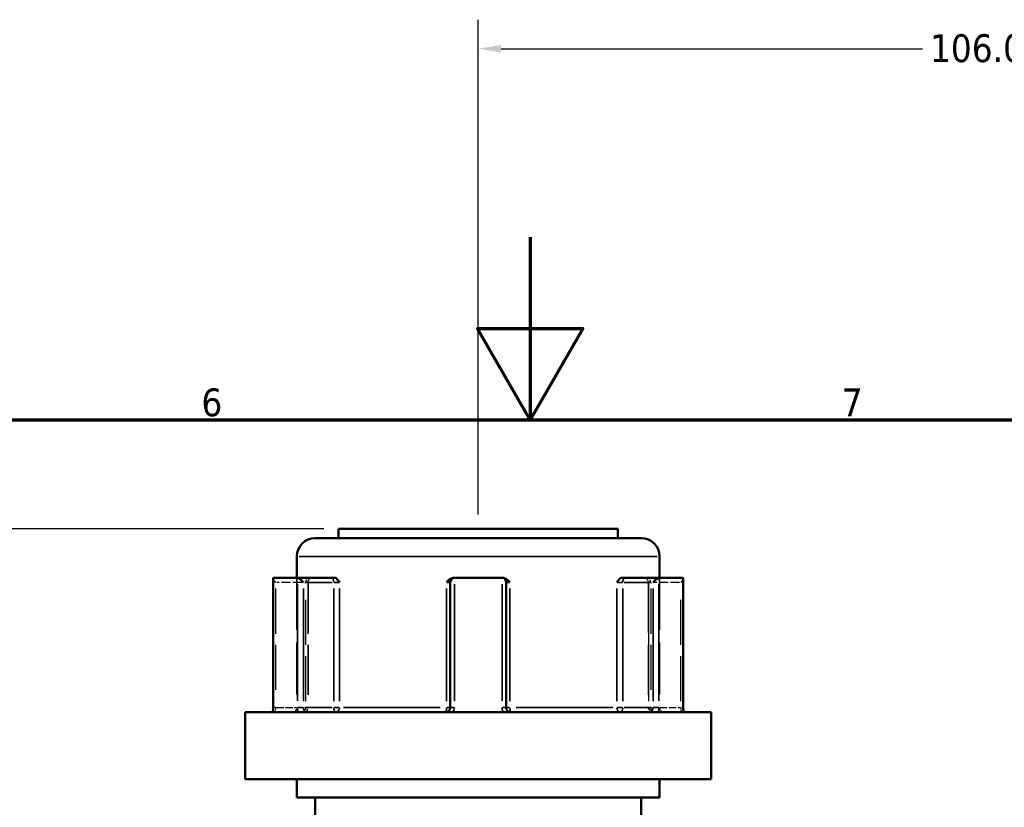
# Model space of a CAD drawing. Header units: millimetres. Extents: x 0 to 893, y 0 to 988.
# Tile 6 of 20: x 365 to 472, y 532 to 618. Entities that reach past the tile are written whole.
import ezdxf

# ---------------------------------------------------------------- set-up
doc = ezdxf.new("R2010")
doc.units = ezdxf.units.MM
doc.linetypes.add('DASHED', pattern=[0.2067, 0.1654, -0.0413])
for name, color, linetype, lineweight in [('Border (ANSI)', 7, 'Continuous', 70), ('Dimension (ANSI)', 7, 'Continuous', 25), ('Hidden (ANSI)', 7, 'DASHED', 35), ('Hidden Narrow (ANSI)', 7, 'DASHED', 25), ('Visible (ANSI)', 7, 'Continuous', 50), ('Visible Narrow (ANSI)', 7, 'Continuous', 35)]:
    doc.layers.add(name, color=color, linetype=linetype, lineweight=lineweight)
doc.styles.add('Note Text (ANSI)', font='tahoma.ttf')
doc.dimstyles.new('Default - mm (ANSI)', dxfattribs={"dimtxt": 3.048, "dimasz": 2.5, "dimexe": 3.175, "dimexo": 1.6002, "dimgap": 0.8, "dimtad": 0, "dimtoh": 1, "dimrnd": 1e-08, "dimzin": 4, "dimdsep": 46, "dimtxsty": 'Note Text (ANSI)', "dimcen": 0.09, "dimdle": 10, "dimclrd": 256, "dimclre": 256, "dimclrt": 256, "dimadec": 1, "dimazin": 1, "dimtfac": 1, "dimtofl": 0, "dimtmove": 0, "dimatfit": 3, "dimfxl": 1, "dimtolj": 1, "dimtzin": 4, "dimlwd": -1, "dimlwe": -1, "dimarcsym": 0})

# ---------------------------------------------------------------- blocks, each defined once
blk = doc.blocks.new('Borders Default Border')
at = {"layer": 'Border (ANSI)', "flags": 128}
for points in [[(420.5, 594), (420.5, 574), (414.73, 584), (426.27, 584), (420.5, 574)], [(20, 20), (20, 574), (821, 574), (821, 20), (20, 20)]]:
    blk.add_lwpolyline(points, dxfattribs=at)
at = {"layer": 'Border (ANSI)', "char_height": 3.05, "attachment_point": 7, "style": 'Note Text (ANSI)'}
for s, insert in [('6', (384.49, 574.34)), ('7', (454.6, 574.4))]:
    blk.add_mtext(s, dxfattribs=dict(at, insert=insert))
blk = doc.blocks.new('*D8')
at = {"layer": 'Defpoints', "color": 0, "transparency": 16777216}
for p in [(269.5, 562.06), (399.5, 562.06), (414.8, 212.06)]:
    blk.add_point(p, dxfattribs=at)
at = {"layer": 'Dimension (ANSI)', "transparency": 16777216}
for p, q in [((397.9, 562.06), (266.32, 562.06)), ((269.5, 559.56), (269.5, 394.03)), ((269.5, 214.56), (269.5, 380.09)), ((413.2, 212.06), (266.32, 212.06))]:
    blk.add_line(p, q, dxfattribs=at)
for points in [[(269.08, 559.56), (269.92, 559.56), (269.5, 562.06)], [(269.08, 214.56), (269.92, 214.56), (269.5, 212.06)]]:
    blk.add_solid(points, dxfattribs=at)
at = {"layer": 'Dimension (ANSI)', "transparency": 16777216, "insert": (267.91, 380.89), "char_height": 3.048, "attachment_point": 1, "rotation": 90, "style": 'Note Text (ANSI)'}
blk.add_mtext('\\A1;350.00', dxfattribs=at)
blk = doc.blocks.new('*D10')
at = {"layer": 'Defpoints', "color": 0, "transparency": 16777216}
for p in [(520.8, 614.65), (414.8, 562.06), (520.8, 527.44)]:
    blk.add_point(p, dxfattribs=at)
at = {"layer": 'Dimension (ANSI)', "transparency": 16777216}
for p, q in [((414.8, 563.66), (414.8, 617.82)), ((520.8, 529.04), (520.8, 617.82)), ((417.3, 614.65), (463.46, 614.65)), ((518.3, 614.65), (477.14, 614.65))]:
    blk.add_line(p, q, dxfattribs=at)
for points in [[(417.3, 615.06), (417.3, 614.23), (414.8, 614.65)], [(518.3, 615.06), (518.3, 614.23), (520.8, 614.65)]]:
    blk.add_solid(points, dxfattribs=at)
at = {"layer": 'Dimension (ANSI)', "transparency": 16777216, "insert": (464.26, 616.23), "char_height": 3.048, "attachment_point": 1, "style": 'Note Text (ANSI)'}
blk.add_mtext('\\A1;106.00', dxfattribs=at)

msp = doc.modelspace()

# ---------------------------------------------------------------- linework, layer by layer
at = {"layer": 'Hidden (ANSI)', "ltscale": 34.3493}
for p, q in [((394.949, 556.711), (394.949, 542.511)), ((434.649, 556.711), (434.649, 542.511))]:
    msp.add_line(p, q, dxfattribs=at)
at = {"layer": 'Hidden (ANSI)', "ltscale": 33.139816}
for p, q in [((396.167, 556.211), (396.167, 542.511)), ((433.431, 556.211), (433.431, 542.511))]:
    msp.add_line(p, q, dxfattribs=at)
at = {"layer": 'Hidden (ANSI)', "ltscale": 0.346335}
for centre, start, end in [((396.667, 556.211), 159.15758, 180), ((432.931, 556.211), 0, 20.84242)]:
    msp.add_arc(centre, 0.5, start, end, dxfattribs=at)
at = {"layer": 'Hidden (ANSI)', "ltscale": 1.495845}
for centre, start, end in [((394.449, 542.511), 270, 0), ((395.667, 542.511), 270, 0), ((433.931, 542.511), 180, 270), ((435.149, 542.511), 180, 270)]:
    msp.add_arc(centre, 0.5, start, end, dxfattribs=at)
at = {"layer": 'Hidden (ANSI)', "ltscale": 1.29952}
for centre, major_axis, start_param, end_param in [((392.853, 556.211), (-0.483, 0.483), 0.2617994, 1.3089969), ((436.745, 556.211), (-0.483, -0.483), 1.8325957, 2.8797933)]:
    msp.add_ellipse(centre, major_axis=major_axis, ratio=0.2679492, start_param=start_param, end_param=end_param, dxfattribs=at)
at = {"layer": 'Hidden (ANSI)', "ltscale": 1.940749}
for points, knots in [([(396.137, 556.211), (396.138, 556.212), (396.138, 556.212), (396.174, 556.319), (396.208, 556.419), (396.276, 556.564), (396.311, 556.625), (396.382, 556.694), (396.413, 556.711), (396.446, 556.711)], [-0.000316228, -0.000316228, -0.000316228, -0.000316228, 0, 0, 0.044767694, 0.044767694, 0.076339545, 0.076339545, 0.099395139, 0.099395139, 0.099395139, 0.099395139]), ([(433.152, 556.711), (433.185, 556.711), (433.216, 556.694), (433.287, 556.625), (433.322, 556.564), (433.39, 556.419), (433.424, 556.319), (433.46, 556.212), (433.461, 556.212), (433.461, 556.211)], [0.236796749, 0.236796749, 0.236796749, 0.236796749, 0.258427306, 0.258427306, 0.288047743, 0.288047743, 0.330048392, 0.330048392, 0.330345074, 0.330345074, 0.330345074, 0.330345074])]:
    msp.add_open_spline(points, degree=3, knots=knots, dxfattribs=at)
at = {"layer": 'Hidden Narrow (ANSI)', "ltscale": 29.825834}
for p, q in [((392.603, 555.526), (392.603, 543.196)), ((395.917, 543.196), (395.917, 555.526)), ((396.137, 555.526), (396.137, 543.196)), ((433.461, 543.196), (433.461, 555.526)), ((433.681, 555.526), (433.681, 543.196)), ((436.995, 543.196), (436.995, 555.526))]:
    msp.add_line(p, q, dxfattribs=at)
at = {"layer": 'Hidden Narrow (ANSI)', "ltscale": 6.056921}
for p, q in [((395.51, 556.211), (392.756, 556.211)), ((436.842, 556.211), (434.088, 556.211))]:
    msp.add_line(p, q, dxfattribs=at)
at = {"layer": 'Hidden Narrow (ANSI)', "ltscale": 0.540283}
for p, q in [((392.589, 542.511), (392.402, 542.511)), ((437.196, 542.511), (437.009, 542.511))]:
    msp.add_line(p, q, dxfattribs=at)
at = {"layer": 'Hidden Narrow (ANSI)', "ltscale": 4.762628}
for p, q in [((392.723, 542.511), (394.889, 542.511)), ((434.709, 542.511), (436.875, 542.511))]:
    msp.add_line(p, q, dxfattribs=at)
at = {"layer": 'Hidden Narrow (ANSI)', "ltscale": 1.346251}
for centre, major_axis, ratio, start_param, end_param in [((396.167, 556.211), (0, 0.5), 0.5, 0.0785398, 1.4922565), ((433.431, 556.211), (0, 0.5), 0.5, 4.7909288, 6.2046455), ((395.667, 542.511), (0, -0.5), 0.5, 0.0785398, 1.4922565), ((395.667, 542.511), (0, -0.5), 0.94014, 0.0785398, 1.4922565), ((433.931, 542.511), (0, -0.5), 0.94014, 4.7909288, 6.2046455), ((433.931, 542.511), (0, -0.5), 0.5, 4.7909288, 6.2046455)]:
    msp.add_ellipse(centre, major_axis=major_axis, ratio=ratio, start_param=start_param, end_param=end_param, dxfattribs=at)
at = {"layer": 'Hidden Narrow (ANSI)', "ltscale": 1.368955}
for points, knots in [([(392.603, 542.511), (392.603, 542.479), (392.602, 542.446), (392.597, 542.364), (392.591, 542.315), (392.574, 542.211), (392.561, 542.159), (392.526, 542.064), (392.504, 542.029), (392.476, 542.013), (392.47, 542.011), (392.464, 542.011)], [0, 0, 0, 0, 0.01936722, 0.01936722, 0.05035476, 0.05035476, 0.09063857, 0.09063857, 0.14300752, 0.14300752, 0.15775689, 0.15775689, 0.15775689, 0.15775689]), ([(437.134, 542.011), (437.128, 542.011), (437.122, 542.013), (437.094, 542.029), (437.072, 542.064), (437.037, 542.159), (437.024, 542.211), (437.007, 542.315), (437.001, 542.364), (436.996, 542.446), (436.995, 542.479), (436.995, 542.511)], [-1.42152899, -1.42152899, -1.42152899, -1.42152899, -1.40678008, -1.40678008, -1.35441096, -1.35441096, -1.31412702, -1.31412702, -1.28313938, -1.28313938, -1.2637721, -1.2637721, -1.2637721, -1.2637721])]:
    msp.add_open_spline(points, degree=3, knots=knots, dxfattribs=at)
at = {"layer": 'Visible (ANSI)'}
for p, q in [((399.499, 562.061), (430.099, 562.061)), ((399.499, 562.061), (399.499, 561.061)), ((430.099, 562.061), (430.099, 561.061)), ((396.949, 561.061), (432.649, 561.061)), ((394.949, 559.061), (394.949, 556.711)), ((434.649, 559.061), (434.649, 556.711)), ((392.353, 556.644), (392.353, 542.511)), ((392.418, 556.711), (394.978, 556.711)), ((398.727, 556.711), (394.978, 556.711)), ((399.073, 556.711), (398.727, 556.711)), ((412.239, 556.711), (412.172, 556.711)), ((412.239, 556.711), (417.359, 556.711)), ((417.426, 556.711), (417.359, 556.711)), ((430.871, 556.711), (430.525, 556.711)), ((434.621, 556.711), (430.871, 556.711)), ((434.621, 556.711), (437.181, 556.711)), ((437.245, 542.511), (437.245, 556.644)), ((411.739, 556.211), (411.739, 542.511)), ((417.859, 542.511), (417.859, 556.211)), ((389.299, 542.011), (440.299, 542.011)), ((389.299, 542.011), (389.299, 534.661)), ((440.299, 542.011), (440.299, 534.661)), ((389.299, 534.661), (440.299, 534.661)), ((394.949, 534.661), (394.949, 532.661)), ((434.649, 534.661), (434.649, 532.661)), ((394.949, 532.661), (434.649, 532.661)), ((396.949, 532.661), (396.949, 479.961)), ((432.649, 532.661), (432.649, 520.311))]:
    msp.add_line(p, q, dxfattribs=at)
for centre, radius, start, end in [((396.949, 559.061), 2, 90, 180), ((432.649, 559.061), 2, 0, 90), ((412.239, 556.211), 0.5, 96.1232, 180), ((417.359, 556.211), 0.5, 0, 83.8768)]:
    msp.add_arc(centre, radius, start, end, dxfattribs=at)
for centre, major_axis, start_param, end_param in [((392.853, 556.211), (-0.483, 0.483), 6.1282559, 6.5449847), ((395.413, 556.211), (0.483, -0.483), 1.3089969, 2.7729233), ((434.185, 556.211), (0.483, 0.483), 0.3686694, 1.8325957), ((436.745, 556.211), (-0.483, -0.483), 2.8797933, 3.2965221)]:
    msp.add_ellipse(centre, major_axis=major_axis, ratio=0.2679492, start_param=start_param, end_param=end_param, dxfattribs=at)
for points in [[(392.396, 556.708), (392.403, 556.71), (392.41, 556.711), (392.418, 556.711)], [(394.978, 556.711), (394.988, 556.711), (394.998, 556.71), (395.009, 556.708)], [(412.186, 556.708), (412.204, 556.71), (412.222, 556.711), (412.239, 556.711)], [(417.359, 556.711), (417.377, 556.711), (417.394, 556.71), (417.412, 556.708)], [(434.589, 556.708), (434.6, 556.71), (434.61, 556.711), (434.621, 556.711)], [(437.181, 556.711), (437.188, 556.711), (437.195, 556.71), (437.202, 556.708)]]:
    msp.add_open_spline(points, degree=3, dxfattribs=at)
for points, knots in [([(399.073, 556.711), (399.126, 556.711), (399.178, 556.694), (399.297, 556.625), (399.357, 556.564), (399.477, 556.419), (399.541, 556.319), (399.609, 556.212), (399.609, 556.212), (399.61, 556.211)], [0.236796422, 0.236796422, 0.236796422, 0.236796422, 0.258426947, 0.258426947, 0.28804734, 0.28804734, 0.330047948, 0.330047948, 0.33034463, 0.33034463, 0.33034463, 0.33034463]), ([(411.326, 556.211), (411.327, 556.212), (411.328, 556.212), (411.432, 556.319), (411.53, 556.419), (411.719, 556.564), (411.813, 556.625), (412.003, 556.694), (412.087, 556.711), (412.172, 556.711)], [-0.000316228, -0.000316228, -0.000316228, -0.000316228, 0, 0, 0.044767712, 0.044767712, 0.076339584, 0.076339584, 0.099395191, 0.099395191, 0.099395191, 0.099395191]), ([(417.426, 556.711), (417.511, 556.711), (417.595, 556.694), (417.785, 556.625), (417.88, 556.564), (418.068, 556.419), (418.166, 556.319), (418.27, 556.212), (418.271, 556.212), (418.272, 556.211)], [0.23679648, 0.23679648, 0.23679648, 0.23679648, 0.25842701, 0.25842701, 0.28804741, 0.28804741, 0.330048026, 0.330048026, 0.330344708, 0.330344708, 0.330344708, 0.330344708]), ([(429.988, 556.211), (429.989, 556.212), (429.989, 556.212), (430.057, 556.319), (430.121, 556.419), (430.241, 556.564), (430.301, 556.625), (430.42, 556.694), (430.472, 556.711), (430.525, 556.711)], [-0.000316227, -0.000316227, -0.000316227, -0.000316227, 0, 0, 0.044767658, 0.044767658, 0.076339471, 0.076339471, 0.099395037, 0.099395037, 0.099395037, 0.099395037]), ([(392.279, 542.011), (392.287, 542.033), (392.295, 542.058), (392.31, 542.115), (392.317, 542.146), (392.33, 542.212), (392.335, 542.247), (392.344, 542.319), (392.347, 542.357), (392.352, 542.433), (392.353, 542.472), (392.353, 542.511)], [-0.073246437, -0.073246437, -0.073246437, -0.073246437, -0.05859715, -0.05859715, -0.043947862, -0.043947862, -0.029298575, -0.029298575, -0.014649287, -0.014649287, 0, 0, 0, 0]), ([(411.739, 542.511), (411.739, 542.462), (411.732, 542.413), (411.695, 542.292), (411.655, 542.223), (411.532, 542.094), (411.44, 542.042), (411.308, 542.014), (411.274, 542.011), (411.239, 542.011)], [-0.2354349, -0.2354349, -0.2354349, -0.2354349, -0.20621481, -0.20621481, -0.15946266, -0.15946266, -0.09868487, -0.09868487, -0.07767797, -0.07767797, -0.07767797, -0.07767797]), ([(418.359, 542.011), (418.335, 542.011), (418.31, 542.013), (418.201, 542.029), (418.118, 542.064), (417.998, 542.159), (417.953, 542.211), (417.896, 542.315), (417.878, 542.364), (417.862, 542.446), (417.859, 542.479), (417.859, 542.511)], [-0.78964304, -0.78964304, -0.78964304, -0.78964304, -0.77486935, -0.77486935, -0.72250929, -0.72250929, -0.68223232, -0.68223232, -0.65125004, -0.65125004, -0.63188611, -0.63188611, -0.63188611, -0.63188611]), ([(437.245, 542.511), (437.245, 542.472), (437.246, 542.433), (437.251, 542.357), (437.254, 542.319), (437.263, 542.247), (437.269, 542.212), (437.281, 542.146), (437.288, 542.115), (437.303, 542.058), (437.311, 542.033), (437.319, 542.011)], [1.2637721, 1.2637721, 1.2637721, 1.2637721, 1.278421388, 1.278421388, 1.293070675, 1.293070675, 1.307719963, 1.307719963, 1.32236925, 1.32236925, 1.337018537, 1.337018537, 1.337018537, 1.337018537])]:
    msp.add_open_spline(points, degree=3, knots=knots, dxfattribs=at)
at = {"layer": 'Visible Narrow (ANSI)'}
for p, q in [((434.405, 559.061), (395.193, 559.061)), ((392.396, 543.221), (392.396, 555.998)), ((395.009, 555.998), (395.009, 543.221)), ((395.663, 543.196), (395.663, 555.526)), ((395.829, 556.211), (398.811, 556.211)), ((398.977, 555.526), (398.977, 543.196)), ((399.008, 556.211), (399.586, 556.211)), ((399.61, 543.196), (399.61, 555.526)), ((411.326, 555.526), (411.326, 543.196)), ((411.361, 556.211), (411.738, 556.211)), ((412.186, 543.221), (412.186, 555.998)), ((417.412, 555.998), (417.412, 543.221)), ((417.86, 556.211), (418.237, 556.211)), ((418.272, 543.196), (418.272, 555.526)), ((429.988, 555.526), (429.988, 543.196)), ((430.012, 556.211), (430.59, 556.211)), ((430.621, 543.196), (430.621, 555.526)), ((430.787, 556.211), (433.769, 556.211)), ((433.935, 555.526), (433.935, 543.196)), ((434.589, 543.221), (434.589, 555.998)), ((437.202, 555.998), (437.202, 543.221)), ((392.392, 542.511), (392.353, 542.511)), ((395.631, 542.511), (395.032, 542.511)), ((398.811, 542.511), (395.829, 542.511)), ((399.586, 542.511), (399.008, 542.511)), ((400.063, 542.511), (410.649, 542.511)), ((411.738, 542.511), (411.361, 542.511)), ((412.149, 542.511), (411.74, 542.511)), ((417.858, 542.511), (417.449, 542.511)), ((418.237, 542.511), (417.86, 542.511)), ((418.949, 542.511), (429.535, 542.511)), ((430.59, 542.511), (430.012, 542.511)), ((433.769, 542.511), (430.787, 542.511)), ((434.566, 542.511), (433.967, 542.511)), ((437.245, 542.511), (437.206, 542.511))]:
    msp.add_line(p, q, dxfattribs=at)
for centre, major_axis, ratio, start_param, end_param in [((398.727, 556.211), (0, 0.5), 0.5, 4.7909288, 6.2046455), ((430.871, 556.211), (0, 0.5), 0.5, 0.0785398, 1.4922565), ((399.227, 542.511), (0, -0.5), 0.5, 4.7909288, 6.2046455), ((399.227, 542.511), (0, -0.5), 0.7652014, 0.0785398, 1.4922565), ((411.239, 542.511), (0, -0.5), 0.1749386, 0.0785398, 1.4922565), ((418.359, 542.511), (0, -0.5), 0.1749386, 4.7909288, 6.2046455), ((430.371, 542.511), (0, -0.5), 0.7652014, 4.7909288, 6.2046455), ((430.371, 542.511), (0, -0.5), 0.5, 0.0785398, 1.4922565)]:
    msp.add_ellipse(centre, major_axis=major_axis, ratio=ratio, start_param=start_param, end_param=end_param, dxfattribs=at)
for points, knots in [([(392.34, 542.011), (392.342, 542.017), (392.343, 542.023), (392.365, 542.119), (392.38, 542.217), (392.393, 542.382), (392.396, 542.446), (392.396, 542.511)], [-0.052385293, -0.052385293, -0.052385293, -0.052385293, -0.05035476, -0.05035476, -0.019367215, -0.019367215, 0, 0, 0, 0]), ([(395.009, 542.511), (395.009, 542.446), (395.013, 542.382), (395.032, 542.217), (395.054, 542.119), (395.086, 542.023), (395.088, 542.017), (395.091, 542.011)], [0.631886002, 0.631886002, 0.631886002, 0.631886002, 0.65125392, 0.65125392, 0.682242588, 0.682242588, 0.684271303, 0.684271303, 0.684271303, 0.684271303]), ([(396.024, 542.011), (396.006, 542.011), (395.988, 542.013), (395.905, 542.029), (395.846, 542.064), (395.759, 542.159), (395.728, 542.211), (395.689, 542.315), (395.676, 542.364), (395.665, 542.446), (395.663, 542.479), (395.663, 542.511)], [-0.78964289, -0.78964289, -0.78964289, -0.78964289, -0.77489871, -0.77489871, -0.72252786, -0.72252786, -0.68224259, -0.68224259, -0.65125392, -0.65125392, -0.631886, -0.631886, -0.631886, -0.631886]), ([(412.049, 542.011), (412.088, 542.078), (412.12, 542.149), (412.171, 542.316), (412.186, 542.413), (412.186, 542.511)], [0.183049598, 0.183049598, 0.183049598, 0.183049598, 0.206214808, 0.206214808, 0.235434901, 0.235434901, 0.235434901, 0.235434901]), ([(417.412, 542.511), (417.412, 542.446), (417.419, 542.382), (417.452, 542.217), (417.488, 542.119), (417.542, 542.023), (417.546, 542.017), (417.549, 542.011)], [0.631886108, 0.631886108, 0.631886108, 0.631886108, 0.651250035, 0.651250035, 0.682232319, 0.682232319, 0.684271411, 0.684271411, 0.684271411, 0.684271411]), ([(433.935, 542.511), (433.935, 542.462), (433.93, 542.413), (433.905, 542.292), (433.877, 542.223), (433.791, 542.094), (433.724, 542.042), (433.626, 542.014), (433.6, 542.011), (433.574, 542.011)], [-0.31350591, -0.31350591, -0.31350591, -0.31350591, -0.28428582, -0.28428582, -0.23753367, -0.23753367, -0.17675588, -0.17675588, -0.15574903, -0.15574903, -0.15574903, -0.15574903]), ([(434.508, 542.011), (434.531, 542.078), (434.55, 542.149), (434.58, 542.316), (434.589, 542.413), (434.589, 542.511)], [0.261120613, 0.261120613, 0.261120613, 0.261120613, 0.28428582, 0.28428582, 0.313505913, 0.313505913, 0.313505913, 0.313505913]), ([(437.202, 542.511), (437.202, 542.446), (437.205, 542.382), (437.218, 542.217), (437.233, 542.119), (437.255, 542.023), (437.256, 542.017), (437.258, 542.011)], [1.2637721, 1.2637721, 1.2637721, 1.2637721, 1.283139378, 1.283139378, 1.314127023, 1.314127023, 1.316157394, 1.316157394, 1.316157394, 1.316157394])]:
    msp.add_open_spline(points, degree=3, knots=knots, dxfattribs=at)

# ---------------------------------------------------------------- block references
msp.add_blockref('Borders Default Border', (0, 0))

# ---------------------------------------------------------------- dimensions: what is measured, and where the dimension line sits
at = {"layer": 'Dimension (ANSI)'}
dim = msp.add_linear_dim(base=(520.799, 614.648), p1=(414.799, 562.061), p2=(520.799, 527.436), dimstyle='Default - mm (ANSI)', override={"dimgap": 0.8, "dimtoh": 0, "dimdec": 2, "dimtol": 0, "dimlim": 0, "dimtp": 0, "dimtm": 0, "dimtdec": 2, "dimatfit": 1}, dxfattribs=at)
dim.commit()
dim.dimension.update_dxf_attribs({"geometry": '*D10', "text_midpoint": (470.299, 614.648), "dimtype": 160})
dim = msp.add_linear_dim(base=(269.499, 562.061), p1=(414.798, 212.062), p2=(399.499, 562.061), angle=90, dimstyle='Default - mm (ANSI)', override={"dimgap": 0.8, "dimtoh": 0, "dimdec": 2, "dimtol": 0, "dimlim": 0, "dimtp": 0, "dimtm": 0, "dimtdec": 2, "dimatfit": 1}, dxfattribs=at)
dim.commit()
dim.dimension.update_dxf_attribs({"geometry": '*D8', "text_midpoint": (269.499, 387.061), "dimtype": 160})

doc.saveas('drawing.dxf')
